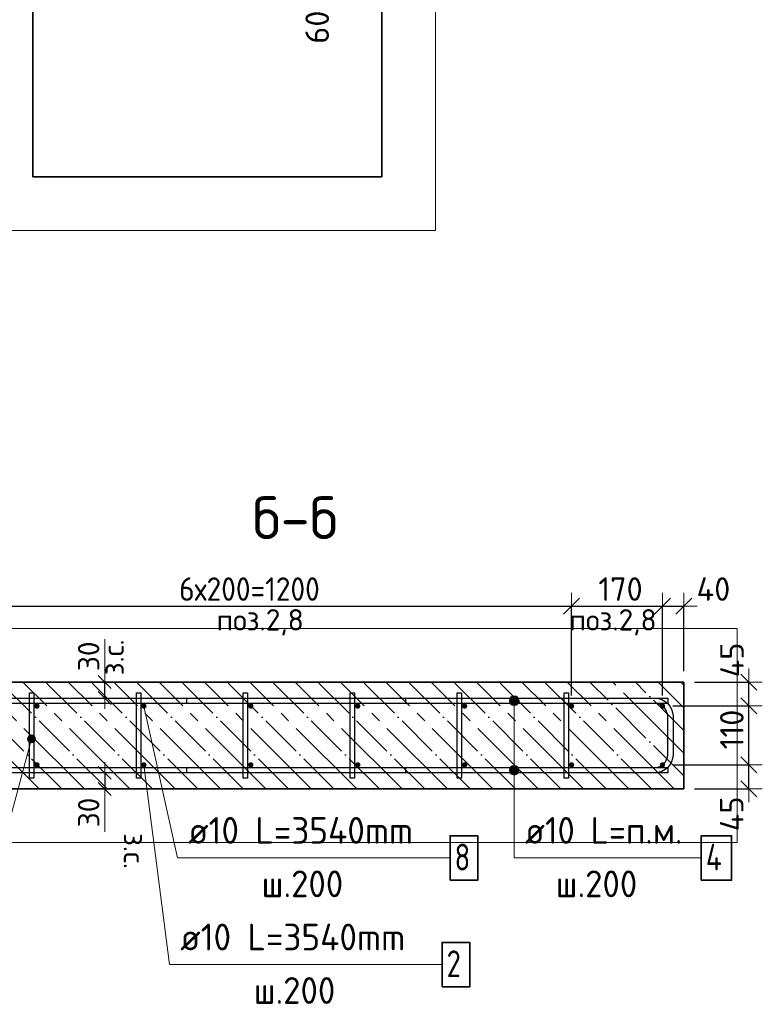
# Model space of a CAD drawing. Header units: millimetres. Extents: x -2995 to 60896, y -2809 to 57831.
# Tile 120 of 169: x 56045 to 57434, y 20849 to 22691. Entities that reach past the tile are written whole.
import ezdxf

# ---------------------------------------------------------------- set-up
doc = ezdxf.new("R2010")
doc.units = ezdxf.units.MM
doc.header["$PDMODE"] = 65
doc.linetypes.add('______11', pattern=[100, 80, -10, 0, -10])
doc.linetypes.add('______5', pattern=[220, 160, -20, 20, -20])
for name, color, linetype, lineweight in [('Standard', 7, 'Continuous', 25), ('Арм.стержн. Арматура края', 96, 'Continuous', 35), ('Арм.стержн. вертикальными 1', 22, 'Continuous', 35), ('Арм.стержн.горизонт. 1', 180, 'Continuous', 35), ('Размерная линия_ общее', 7, 'Continuous', 13), ('Размерная линия_ общее_1', 7, 'Continuous', 13)]:
    doc.layers.add(name, color=color, linetype=linetype, lineweight=lineweight)
doc.layers.add('Арм.стержн.Стяжки', color=7, linetype='Continuous', lineweight=35, true_color=0x501e0f)
doc.styles.add('ISOCPEUR', font='ISOCPEUR')
doc.dimstyles.new('DIMSTYLE_3', dxfattribs={"dimtxt": 44, "dimasz": 50, "dimexe": 0, "dimexo": 0, "dimgap": 22, "dimtad": 2, "dimdec": 0, "dimrnd": 5, "dimzin": 12, "dimdsep": 46, "dimtxsty": 'ISOCPEUR', "dimblk1": 'ALL_ML_STRICH', "dimblk2": 'ALL_ML_STRICH', "dimsah": 1, "dimcen": 0, "dimclrd": 7, "dimclre": 256, "dimclrt": 7, "dimadec": 0, "dimazin": 0, "dimtfac": 1, "dimtdec": 0, "dimtix": 1, "dimtmove": 2, "dimatfit": 3, "dimfxl": 0, "dimtvp": 1.2, "dimtzin": 0, "dimlwd": 0, "dimlwe": -3, "dimarcsym": 0})
doc.dimstyles.new('DIMSTYLE_5', dxfattribs={"dimtxt": 44, "dimasz": 50, "dimexe": 0, "dimexo": 0, "dimgap": 22, "dimtad": 2, "dimdec": 0, "dimrnd": 5, "dimzin": 12, "dimdsep": 46, "dimtxsty": 'ISOCPEUR', "dimblk1": 'ALL_ML_STRICH', "dimblk2": 'ALL_ML_STRICH', "dimsah": 1, "dimcen": 0, "dimclrd": 7, "dimclre": 256, "dimclrt": 7, "dimadec": 0, "dimazin": 0, "dimtfac": 1, "dimtdec": 0, "dimtix": 1, "dimtmove": 2, "dimatfit": 3, "dimfxl": 0, "dimtzin": 0, "dimlwd": 0, "dimlwe": -3, "dimarcsym": 0})
doc.dimstyles.new('DIMSTYLE_8', dxfattribs={"dimtxt": 40, "dimasz": 40, "dimexe": 0, "dimexo": 0.001, "dimgap": 20, "dimtad": 2, "dimdec": 0, "dimrnd": 5, "dimzin": 12, "dimdsep": 46, "dimtxsty": 'ISOCPEUR', "dimblk1": 'ALL_ML_STRICH', "dimblk2": 'ALL_ML_STRICH', "dimsah": 1, "dimcen": 0, "dimse1": 1, "dimse2": 1, "dimclrd": 7, "dimclre": 256, "dimclrt": 7, "dimadec": 0, "dimazin": 0, "dimtfac": 1, "dimtdec": 0, "dimtix": 1, "dimtmove": 2, "dimatfit": 3, "dimfxl": 0, "dimtvp": 1.2, "dimtzin": 0, "dimlwd": 0, "dimlwe": -3, "dimarcsym": 0})

# ---------------------------------------------------------------- blocks, each defined once
blk = doc.blocks.new('ALL_ML_STRICH')
at = {"color": 0, "linetype": 'ByBlock', "lineweight": -2}
for p, q in [((0, -0.5), (0, 0.5)), ((-1, 0), (0.5, 0)), ((-0.3, -0.3), (0.3, 0.3))]:
    blk.add_line(p, q, dxfattribs=at)
blk = doc.blocks.new('*D88')
at = {"layer": 'DEFPOINTS', "color": 7, "linetype": 'Continuous', "lineweight": 13, "transparency": 33554687}
for p in [(57247.2, 21296.8), (57287.2, 21251.8), (57409, 21251.8)]:
    blk.add_point(p, dxfattribs=at)
at = {"layer": 'Размерная линия_ общее', "color": 253, "linetype": 'Continuous', "lineweight": -2, "true_color": 0xa0a0a0, "transparency": 33554687}
for p, q in [((57267.2, 21296.8), (57409, 21296.8)), ((57307.2, 21251.8), (57409, 21251.8))]:
    blk.add_line(p, q, dxfattribs=at)
at = {"layer": 'Размерная линия_ общее', "color": 7, "linetype": 'Continuous', "lineweight": -2, "transparency": 33554687}
blk.add_line((57409, 21251.8), (57409, 21296.8), dxfattribs=at)
at = {"layer": 'Размерная линия_ общее', "color": 7, "linetype": 'Continuous', "lineweight": 13, "transparency": 33554687, "xscale": 50, "yscale": 50, "zscale": 50}
for p, rotation in [((57409, 21296.8), 90), ((57409, 21251.8), 270)]:
    blk.add_blockref('ALL_ML_STRICH', p, dxfattribs=dict(at, rotation=rotation))
at = {"layer": 'Размерная линия_ общее', "color": 7, "linetype": 'Continuous', "lineweight": 13, "transparency": 33554687, "insert": (57376.7, 21205.1), "char_height": 44, "width": 88, "attachment_point": 5, "rotation": 90, "style": 'ISOCPEUR'}
blk.add_mtext('\\A1;{45}', dxfattribs=at)
blk = doc.blocks.new('*D89')
at = {"layer": 'DEFPOINTS', "color": 7, "linetype": 'Continuous', "lineweight": 13, "transparency": 33554687}
for p in [(57246.4, 21407.3), (57247.2, 21296.8), (57409, 21296.8)]:
    blk.add_point(p, dxfattribs=at)
at = {"layer": 'Размерная линия_ общее', "color": 253, "linetype": 'Continuous', "lineweight": -2, "true_color": 0xa0a0a0, "transparency": 33554687}
for p, q in [((57266.4, 21407.3), (57409, 21407.3)), ((57267.2, 21296.8), (57409, 21296.8))]:
    blk.add_line(p, q, dxfattribs=at)
at = {"layer": 'Размерная линия_ общее', "color": 7, "linetype": 'Continuous', "lineweight": -2, "transparency": 33554687}
blk.add_line((57409, 21296.8), (57409, 21407.3), dxfattribs=at)
at = {"layer": 'Размерная линия_ общее', "color": 7, "linetype": 'Continuous', "lineweight": 13, "transparency": 33554687, "xscale": 50, "yscale": 50, "zscale": 50}
for p, rotation in [((57409, 21407.3), 90), ((57409, 21296.8), 270)]:
    blk.add_blockref('ALL_ML_STRICH', p, dxfattribs=dict(at, rotation=rotation))
at = {"layer": 'Размерная линия_ общее', "color": 7, "linetype": 'Continuous', "lineweight": 13, "transparency": 33554687, "insert": (57377, 21363), "char_height": 44, "width": 132, "attachment_point": 5, "rotation": 90, "style": 'ISOCPEUR'}
blk.add_mtext('\\A1;{110}', dxfattribs=at)
blk = doc.blocks.new('*D90')
at = {"layer": 'DEFPOINTS', "color": 7, "linetype": 'Continuous', "lineweight": 13, "transparency": 33554687}
for p in [(57287.2, 21451.8), (57246.4, 21407.3), (57409, 21407.3)]:
    blk.add_point(p, dxfattribs=at)
at = {"layer": 'Размерная линия_ общее', "color": 253, "linetype": 'Continuous', "lineweight": -2, "true_color": 0xa0a0a0, "transparency": 33554687}
for p, q in [((57307.2, 21451.8), (57409, 21451.8)), ((57266.4, 21407.3), (57409, 21407.3))]:
    blk.add_line(p, q, dxfattribs=at)
at = {"layer": 'Размерная линия_ общее', "color": 7, "linetype": 'Continuous', "lineweight": -2, "transparency": 33554687}
blk.add_line((57409, 21407.3), (57409, 21451.8), dxfattribs=at)
at = {"layer": 'Размерная линия_ общее', "color": 7, "linetype": 'Continuous', "lineweight": 13, "transparency": 33554687, "xscale": 50, "yscale": 50, "zscale": 50}
for p, rotation in [((57409, 21451.8), 90), ((57409, 21407.3), 270)]:
    blk.add_blockref('ALL_ML_STRICH', p, dxfattribs=dict(at, rotation=rotation))
at = {"layer": 'Размерная линия_ общее', "color": 7, "linetype": 'Continuous', "lineweight": 13, "transparency": 33554687, "insert": (57377.2, 21493), "char_height": 44, "width": 88, "attachment_point": 5, "rotation": 90, "style": 'ISOCPEUR'}
blk.add_mtext('\\A1;{45}', dxfattribs=at)
blk = doc.blocks.new('*D92')
at = {"layer": 'DEFPOINTS', "color": 7, "linetype": 'Continuous', "lineweight": 13, "transparency": 33554687}
for p in [(55877.2, 21593.7), (55877.2, 21406.8), (57077.2, 21406.8)]:
    blk.add_point(p, dxfattribs=at)
at = {"layer": 'Размерная линия_ общее', "color": 253, "linetype": 'Continuous', "lineweight": -2, "true_color": 0xa0a0a0, "transparency": 33554687}
for p, q in [((55877.2, 21426.8), (55877.2, 21593.7)), ((57077.2, 21426.8), (57077.2, 21593.7))]:
    blk.add_line(p, q, dxfattribs=at)
at = {"layer": 'Размерная линия_ общее', "color": 7, "linetype": 'Continuous', "lineweight": -2, "transparency": 33554687}
blk.add_line((55877.2, 21593.7), (57077.2, 21593.7), dxfattribs=at)
at = {"layer": 'Размерная линия_ общее', "color": 7, "linetype": 'Continuous', "lineweight": 13, "transparency": 33554687, "xscale": 50, "yscale": 50, "zscale": 50, "rotation": 180}
blk.add_blockref('ALL_ML_STRICH', (55877.2, 21593.7), dxfattribs=at)
at = {"layer": 'Размерная линия_ общее', "color": 7, "linetype": 'Continuous', "lineweight": 13, "transparency": 33554687, "xscale": 50, "yscale": 50, "zscale": 50}
blk.add_blockref('ALL_ML_STRICH', (57077.2, 21593.7), dxfattribs=at)
at = {"layer": 'Размерная линия_ общее', "color": 7, "linetype": 'Continuous', "lineweight": 13, "transparency": 33554687, "insert": (56343.2, 21647.7), "char_height": 44, "width": 2.2, "attachment_point": 1, "line_spacing_factor": 0.60241, "style": 'ISOCPEUR'}
blk.add_mtext('\\W0.91;6х200=1200', dxfattribs=at)
blk = doc.blocks.new('*D93')
at = {"layer": 'DEFPOINTS', "color": 7, "linetype": 'Continuous', "lineweight": 13, "transparency": 33554687}
for p in [(57077.2, 21593.7), (57077.2, 21406.8), (57247.2, 21406.8)]:
    blk.add_point(p, dxfattribs=at)
at = {"layer": 'Размерная линия_ общее', "color": 253, "linetype": 'Continuous', "lineweight": -2, "true_color": 0xa0a0a0, "transparency": 33554687}
for p, q in [((57077.2, 21426.8), (57077.2, 21593.7)), ((57247.2, 21426.8), (57247.2, 21593.7))]:
    blk.add_line(p, q, dxfattribs=at)
at = {"layer": 'Размерная линия_ общее', "color": 7, "linetype": 'Continuous', "lineweight": -2, "transparency": 33554687}
blk.add_line((57077.2, 21593.7), (57247.2, 21593.7), dxfattribs=at)
at = {"layer": 'Размерная линия_ общее', "color": 7, "linetype": 'Continuous', "lineweight": 13, "transparency": 33554687, "xscale": 50, "yscale": 50, "zscale": 50, "rotation": 180}
blk.add_blockref('ALL_ML_STRICH', (57077.2, 21593.7), dxfattribs=at)
at = {"layer": 'Размерная линия_ общее', "color": 7, "linetype": 'Continuous', "lineweight": 13, "transparency": 33554687, "xscale": 50, "yscale": 50, "zscale": 50}
blk.add_blockref('ALL_ML_STRICH', (57247.2, 21593.7), dxfattribs=at)
at = {"layer": 'Размерная линия_ общее', "color": 7, "linetype": 'Continuous', "lineweight": 13, "transparency": 33554687, "insert": (57168.8, 21625.7), "char_height": 44, "width": 132, "attachment_point": 5, "style": 'ISOCPEUR'}
blk.add_mtext('\\A1;{170}', dxfattribs=at)
blk = doc.blocks.new('*D94')
at = {"layer": 'DEFPOINTS', "color": 7, "linetype": 'Continuous', "lineweight": 13, "transparency": 33554687}
for p in [(57247.2, 21593.7), (57287.2, 21451.8), (57247.2, 21406.8)]:
    blk.add_point(p, dxfattribs=at)
at = {"layer": 'Размерная линия_ общее', "color": 253, "linetype": 'Continuous', "lineweight": -2, "true_color": 0xa0a0a0, "transparency": 33554687}
for p, q in [((57247.2, 21426.8), (57247.2, 21593.7)), ((57287.2, 21471.8), (57287.2, 21593.7))]:
    blk.add_line(p, q, dxfattribs=at)
at = {"layer": 'Размерная линия_ общее', "color": 7, "linetype": 'Continuous', "lineweight": -2, "transparency": 33554687}
blk.add_line((57247.2, 21593.7), (57287.2, 21593.7), dxfattribs=at)
at = {"layer": 'Размерная линия_ общее', "color": 7, "linetype": 'Continuous', "lineweight": 13, "transparency": 33554687, "xscale": 50, "yscale": 50, "zscale": 50, "rotation": 180}
blk.add_blockref('ALL_ML_STRICH', (57247.2, 21593.7), dxfattribs=at)
at = {"layer": 'Размерная линия_ общее', "color": 7, "linetype": 'Continuous', "lineweight": 13, "transparency": 33554687, "xscale": 50, "yscale": 50, "zscale": 50}
blk.add_blockref('ALL_ML_STRICH', (57287.2, 21593.7), dxfattribs=at)
at = {"layer": 'Размерная линия_ общее', "color": 7, "linetype": 'Continuous', "lineweight": 13, "transparency": 33554687, "insert": (57342.5, 21625.7), "char_height": 44, "width": 88, "attachment_point": 5, "style": 'ISOCPEUR'}
blk.add_mtext('\\A1;{40}', dxfattribs=at)
blk = doc.blocks.new('*D109')
at = {"layer": 'DEFPOINTS', "color": 7, "linetype": 'Continuous', "lineweight": 13, "transparency": 33554687}
for p in [(56212.6, 21451.8), (56203.9, 21421.8), (56212.6, 21421.8)]:
    blk.add_point(p, dxfattribs=at)
at = {"layer": 'Размерная линия_ общее_1', "color": 7, "linetype": 'Continuous', "lineweight": -2, "transparency": 33554687}
blk.add_line((56203.9, 21421.8), (56203.9, 21451.8), dxfattribs=at)
at = {"layer": 'Размерная линия_ общее_1', "color": 7, "linetype": 'Continuous', "lineweight": 13, "transparency": 33554687, "xscale": 40, "yscale": 40, "zscale": 40}
for p, rotation in [((56203.9, 21451.8), 90), ((56203.9, 21421.8), 270)]:
    blk.add_blockref('ALL_ML_STRICH', p, dxfattribs=dict(at, rotation=rotation))
at = {"layer": 'Размерная линия_ общее_1', "color": 7, "linetype": 'Continuous', "lineweight": 13, "transparency": 33554687, "insert": (56199.6, 21464.4), "char_height": 40, "width": 2, "attachment_point": 1, "rotation": 90, "line_spacing_factor": 0.60241, "style": 'ISOCPEUR'}
blk.add_mtext('з.с.', dxfattribs=at)
at = {"layer": 'Размерная линия_ общее_1', "color": 7, "linetype": 'Continuous', "lineweight": 13, "transparency": 33554687, "insert": (56173.9, 21499.9), "char_height": 40, "width": 80, "attachment_point": 5, "rotation": 90, "style": 'ISOCPEUR'}
blk.add_mtext('\\A1;{30}', dxfattribs=at)
blk = doc.blocks.new('*D110')
at = {"layer": 'DEFPOINTS', "color": 7, "linetype": 'Continuous', "lineweight": 13, "transparency": 33554687}
for p in [(56203.9, 21281.8), (56212.6, 21281.8), (56212.6, 21251.8)]:
    blk.add_point(p, dxfattribs=at)
at = {"layer": 'Размерная линия_ общее_1', "color": 7, "linetype": 'Continuous', "lineweight": -2, "transparency": 33554687}
blk.add_line((56203.9, 21281.8), (56203.9, 21251.8), dxfattribs=at)
at = {"layer": 'Размерная линия_ общее_1', "color": 7, "linetype": 'Continuous', "lineweight": 13, "transparency": 33554687, "xscale": 40, "yscale": 40, "zscale": 40}
for p, rotation in [((56203.9, 21281.8), 90), ((56203.9, 21251.8), 270)]:
    blk.add_blockref('ALL_ML_STRICH', p, dxfattribs=dict(at, rotation=rotation))
at = {"layer": 'Размерная линия_ общее_1', "color": 7, "linetype": 'Continuous', "lineweight": 13, "transparency": 33554687, "insert": (56173.9, 21207.7), "char_height": 40, "width": 80, "attachment_point": 5, "rotation": 90, "style": 'ISOCPEUR'}
blk.add_mtext('\\A1;{30}', dxfattribs=at)
at = {"layer": 'Размерная линия_ общее_1', "color": 7, "linetype": 'Continuous', "lineweight": 13, "transparency": 33554687, "insert": (56279.6, 21169.2), "char_height": 40, "width": 2, "attachment_point": 1, "rotation": 270, "line_spacing_factor": 0.60241, "style": 'ISOCPEUR'}
blk.add_mtext('з.с.', dxfattribs=at)
blk = doc.blocks.new('*D125')
at = {"layer": 'DEFPOINTS', "color": 7, "linetype": 'Continuous', "lineweight": 13, "transparency": 33554687}
for p in [(56433.2, 22802), (56414.1, 22742), (56638.2, 22742)]:
    blk.add_point(p, dxfattribs=at)
at = {"layer": 'Размерная линия_ общее', "color": 253, "linetype": 'Continuous', "lineweight": -2, "true_color": 0xa0a0a0, "transparency": 33554687}
for p, q in [((56453.2, 22802), (56638.2, 22802)), ((56434.1, 22742), (56638.2, 22742))]:
    blk.add_line(p, q, dxfattribs=at)
at = {"layer": 'Размерная линия_ общее', "color": 7, "linetype": 'Continuous', "lineweight": -2, "transparency": 33554687}
blk.add_line((56638.2, 22742), (56638.2, 22802), dxfattribs=at)
at = {"layer": 'Размерная линия_ общее', "color": 7, "linetype": 'Continuous', "lineweight": 13, "transparency": 33554687, "xscale": 50, "yscale": 50, "zscale": 50}
for p, rotation in [((56638.2, 22802), 90), ((56638.2, 22742), 270)]:
    blk.add_blockref('ALL_ML_STRICH', p, dxfattribs=dict(at, rotation=rotation))
at = {"layer": 'Размерная линия_ общее', "color": 7, "linetype": 'Continuous', "lineweight": 13, "transparency": 33554687, "insert": (56601.4, 22677), "char_height": 44, "width": 88, "attachment_point": 5, "rotation": 90, "style": 'ISOCPEUR'}
blk.add_mtext('\\A1;{60}', dxfattribs=at)

msp = doc.modelspace()

# ---------------------------------------------------------------- hatches: boundary and pattern name
at = {"layer": 'Арм.стержн. вертикальными 1', "linetype": 'Continuous', "lineweight": 50, "transparency": 33554687}
for points in [[(56077.2, 21401.8), (56079.1, 21402.2), (56080.7, 21403.3), (56081.8, 21404.9), (56082.2, 21406.8), (56081.8, 21408.7), (56080.7, 21410.3), (56079.1, 21411.4), (56077.2, 21411.8), (56075.3, 21411.4), (56073.7, 21410.3), (56072.6, 21408.7), (56072.2, 21406.8), (56072.6, 21404.9), (56073.7, 21403.3), (56075.3, 21402.2)], [(56277.2, 21401.8), (56279.1, 21402.2), (56280.7, 21403.3), (56281.8, 21404.9), (56282.2, 21406.8), (56281.8, 21408.7), (56280.7, 21410.3), (56279.1, 21411.4), (56277.2, 21411.8), (56275.3, 21411.4), (56273.7, 21410.3), (56272.6, 21408.7), (56272.2, 21406.8), (56272.6, 21404.9), (56273.7, 21403.3), (56275.3, 21402.2)], [(56477.2, 21401.8), (56479.1, 21402.2), (56480.7, 21403.3), (56481.8, 21404.9), (56482.2, 21406.8), (56481.8, 21408.7), (56480.7, 21410.3), (56479.1, 21411.4), (56477.2, 21411.8), (56475.3, 21411.4), (56473.7, 21410.3), (56472.6, 21408.7), (56472.2, 21406.8), (56472.6, 21404.9), (56473.7, 21403.3), (56475.3, 21402.2)], [(56677.2, 21401.8), (56679.1, 21402.2), (56680.7, 21403.3), (56681.8, 21404.9), (56682.2, 21406.8), (56681.8, 21408.7), (56680.7, 21410.3), (56679.1, 21411.4), (56677.2, 21411.8), (56675.3, 21411.4), (56673.7, 21410.3), (56672.6, 21408.7), (56672.2, 21406.8), (56672.6, 21404.9), (56673.7, 21403.3), (56675.3, 21402.2)], [(56877.2, 21401.8), (56879.1, 21402.2), (56880.7, 21403.3), (56881.8, 21404.9), (56882.2, 21406.8), (56881.8, 21408.7), (56880.7, 21410.3), (56879.1, 21411.4), (56877.2, 21411.8), (56875.3, 21411.4), (56873.7, 21410.3), (56872.6, 21408.7), (56872.2, 21406.8), (56872.6, 21404.9), (56873.7, 21403.3), (56875.3, 21402.2)], [(57077.2, 21401.8), (57079.1, 21402.2), (57080.7, 21403.3), (57081.8, 21404.9), (57082.2, 21406.8), (57081.8, 21408.7), (57080.7, 21410.3), (57079.1, 21411.4), (57077.2, 21411.8), (57075.3, 21411.4), (57073.7, 21410.3), (57072.6, 21408.7), (57072.2, 21406.8), (57072.6, 21404.9), (57073.7, 21403.3), (57075.3, 21402.2)], [(57247.2, 21401.8), (57249.1, 21402.2), (57250.7, 21403.3), (57251.8, 21404.9), (57252.2, 21406.8), (57251.8, 21408.7), (57250.7, 21410.3), (57249.1, 21411.4), (57247.2, 21411.8), (57245.3, 21411.4), (57243.7, 21410.3), (57242.6, 21408.7), (57242.2, 21406.8), (57242.6, 21404.9), (57243.7, 21403.3), (57245.3, 21402.2)], [(56077.2, 21291.8), (56079.1, 21292.2), (56080.7, 21293.3), (56081.8, 21294.9), (56082.2, 21296.8), (56081.8, 21298.7), (56080.7, 21300.3), (56079.1, 21301.4), (56077.2, 21301.8), (56075.3, 21301.4), (56073.7, 21300.3), (56072.6, 21298.7), (56072.2, 21296.8), (56072.6, 21294.9), (56073.7, 21293.3), (56075.3, 21292.2)], [(56277.2, 21291.8), (56279.1, 21292.2), (56280.7, 21293.3), (56281.8, 21294.9), (56282.2, 21296.8), (56281.8, 21298.7), (56280.7, 21300.3), (56279.1, 21301.4), (56277.2, 21301.8), (56275.3, 21301.4), (56273.7, 21300.3), (56272.6, 21298.7), (56272.2, 21296.8), (56272.6, 21294.9), (56273.7, 21293.3), (56275.3, 21292.2)], [(56477.2, 21291.8), (56479.1, 21292.2), (56480.7, 21293.3), (56481.8, 21294.9), (56482.2, 21296.8), (56481.8, 21298.7), (56480.7, 21300.3), (56479.1, 21301.4), (56477.2, 21301.8), (56475.3, 21301.4), (56473.7, 21300.3), (56472.6, 21298.7), (56472.2, 21296.8), (56472.6, 21294.9), (56473.7, 21293.3), (56475.3, 21292.2)], [(56677.2, 21291.8), (56679.1, 21292.2), (56680.7, 21293.3), (56681.8, 21294.9), (56682.2, 21296.8), (56681.8, 21298.7), (56680.7, 21300.3), (56679.1, 21301.4), (56677.2, 21301.8), (56675.3, 21301.4), (56673.7, 21300.3), (56672.6, 21298.7), (56672.2, 21296.8), (56672.6, 21294.9), (56673.7, 21293.3), (56675.3, 21292.2)], [(56877.2, 21291.8), (56879.1, 21292.2), (56880.7, 21293.3), (56881.8, 21294.9), (56882.2, 21296.8), (56881.8, 21298.7), (56880.7, 21300.3), (56879.1, 21301.4), (56877.2, 21301.8), (56875.3, 21301.4), (56873.7, 21300.3), (56872.6, 21298.7), (56872.2, 21296.8), (56872.6, 21294.9), (56873.7, 21293.3), (56875.3, 21292.2)], [(57077.2, 21291.8), (57079.1, 21292.2), (57080.7, 21293.3), (57081.8, 21294.9), (57082.2, 21296.8), (57081.8, 21298.7), (57080.7, 21300.3), (57079.1, 21301.4), (57077.2, 21301.8), (57075.3, 21301.4), (57073.7, 21300.3), (57072.6, 21298.7), (57072.2, 21296.8), (57072.6, 21294.9), (57073.7, 21293.3), (57075.3, 21292.2)], [(57247.2, 21291.8), (57249.1, 21292.2), (57250.7, 21293.3), (57251.8, 21294.9), (57252.2, 21296.8), (57251.8, 21298.7), (57250.7, 21300.3), (57249.1, 21301.4), (57247.2, 21301.8), (57245.3, 21301.4), (57243.7, 21300.3), (57242.6, 21298.7), (57242.2, 21296.8), (57242.6, 21294.9), (57243.7, 21293.3), (57245.3, 21292.2)]]:
    msp.add_hatch(color=4, dxfattribs=at).paths.add_polyline_path(points)
at = {"layer": 'Арм.стержн.горизонт. 1', "linetype": 'Continuous', "lineweight": 13, "transparency": 33554687}
for points in [[(56962.2, 21421.3), (56977.7, 21421.3), (56974.4, 21424.5)], [(56962.2, 21421.3), (56974.4, 21424.5), (56965.4, 21424.5)], [(56962.2, 21421.3), (56977.7, 21421.3), (56974.4, 21424.5)], [(56962.2, 21421.3), (56974.4, 21424.5), (56965.4, 21424.5)], [(56962.2, 21421.3), (56977.7, 21421.3), (56974.4, 21424.5)], [(56962.2, 21421.3), (56974.4, 21424.5), (56965.4, 21424.5)], [(56965.4, 21424.5), (56974.4, 21424.5), (56969.9, 21425.8)], [(56965.4, 21424.5), (56974.4, 21424.5), (56969.9, 21425.8)], [(56965.4, 21424.5), (56974.4, 21424.5), (56969.9, 21425.8)], [(56960.9, 21416.8), (56978.9, 21416.8), (56977.7, 21421.3)], [(56960.9, 21416.8), (56977.7, 21421.3), (56962.2, 21421.3)], [(56960.9, 21416.8), (56978.9, 21416.8), (56977.7, 21421.3)], [(56960.9, 21416.8), (56977.7, 21421.3), (56962.2, 21421.3)], [(56960.9, 21416.8), (56978.9, 21416.8), (56977.7, 21421.3)], [(56960.9, 21416.8), (56977.7, 21421.3), (56962.2, 21421.3)], [(56962.2, 21412.3), (56978.9, 21416.8), (56960.9, 21416.8)], [(56962.2, 21412.3), (56978.9, 21416.8), (56960.9, 21416.8)], [(56962.2, 21412.3), (56978.9, 21416.8), (56960.9, 21416.8)], [(56962.2, 21412.3), (56977.7, 21412.3), (56978.9, 21416.8)], [(56962.2, 21412.3), (56977.7, 21412.3), (56978.9, 21416.8)], [(56962.2, 21412.3), (56977.7, 21412.3), (56978.9, 21416.8)], [(56965.4, 21409), (56977.7, 21412.3), (56962.2, 21412.3)], [(56965.4, 21409), (56977.7, 21412.3), (56962.2, 21412.3)], [(56965.4, 21409), (56977.7, 21412.3), (56962.2, 21412.3)], [(56965.4, 21409), (56974.4, 21409), (56977.7, 21412.3)], [(56965.4, 21409), (56974.4, 21409), (56977.7, 21412.3)], [(56965.4, 21409), (56974.4, 21409), (56977.7, 21412.3)], [(56974.4, 21409), (56965.4, 21409), (56969.9, 21407.8)], [(56974.4, 21409), (56965.4, 21409), (56969.9, 21407.8)], [(56974.4, 21409), (56965.4, 21409), (56969.9, 21407.8)], [(56965.4, 21294.5), (56974.4, 21294.5), (56969.9, 21295.8)], [(56965.4, 21294.5), (56974.4, 21294.5), (56969.9, 21295.8)], [(56965.4, 21294.5), (56974.4, 21294.5), (56969.9, 21295.8)], [(56960.9, 21286.8), (56978.9, 21286.8), (56977.7, 21291.3)], [(56960.9, 21286.8), (56977.7, 21291.3), (56962.2, 21291.3)], [(56960.9, 21286.8), (56978.9, 21286.8), (56977.7, 21291.3)], [(56960.9, 21286.8), (56977.7, 21291.3), (56962.2, 21291.3)], [(56960.9, 21286.8), (56978.9, 21286.8), (56977.7, 21291.3)], [(56960.9, 21286.8), (56977.7, 21291.3), (56962.2, 21291.3)], [(56962.2, 21282.3), (56978.9, 21286.8), (56960.9, 21286.8)], [(56962.2, 21282.3), (56978.9, 21286.8), (56960.9, 21286.8)], [(56962.2, 21282.3), (56978.9, 21286.8), (56960.9, 21286.8)], [(56962.2, 21291.3), (56977.7, 21291.3), (56974.4, 21294.5)], [(56962.2, 21291.3), (56974.4, 21294.5), (56965.4, 21294.5)], [(56962.2, 21291.3), (56977.7, 21291.3), (56974.4, 21294.5)], [(56962.2, 21291.3), (56974.4, 21294.5), (56965.4, 21294.5)], [(56962.2, 21291.3), (56977.7, 21291.3), (56974.4, 21294.5)], [(56962.2, 21291.3), (56974.4, 21294.5), (56965.4, 21294.5)], [(56962.2, 21282.3), (56977.7, 21282.3), (56978.9, 21286.8)], [(56962.2, 21282.3), (56977.7, 21282.3), (56978.9, 21286.8)], [(56962.2, 21282.3), (56977.7, 21282.3), (56978.9, 21286.8)], [(56965.4, 21279), (56977.7, 21282.3), (56962.2, 21282.3)], [(56965.4, 21279), (56977.7, 21282.3), (56962.2, 21282.3)], [(56965.4, 21279), (56977.7, 21282.3), (56962.2, 21282.3)], [(56965.4, 21279), (56974.4, 21279), (56977.7, 21282.3)], [(56965.4, 21279), (56974.4, 21279), (56977.7, 21282.3)], [(56965.4, 21279), (56974.4, 21279), (56977.7, 21282.3)], [(56974.4, 21279), (56965.4, 21279), (56969.9, 21277.8)], [(56974.4, 21279), (56965.4, 21279), (56969.9, 21277.8)], [(56974.4, 21279), (56965.4, 21279), (56969.9, 21277.8)]]:
    msp.add_hatch(color=7, dxfattribs=at).paths.add_polyline_path(points)
at = {"layer": 'Арм.стержн.Стяжки', "linetype": 'Continuous', "lineweight": 13, "transparency": 33554687}
for points in [[(56060, 21347.3), (56074.4, 21347.3), (56061.9, 21350.6)], [(56061.9, 21350.6), (56072.5, 21350.6), (56065.3, 21352.5)], [(56061.9, 21350.6), (56074.4, 21347.3), (56072.5, 21350.6)], [(56065.3, 21352.5), (56072.5, 21350.6), (56069.2, 21352.6)], [(56060, 21343.4), (56074.4, 21343.4), (56060, 21347.3)], [(56060, 21347.3), (56074.4, 21343.4), (56074.4, 21347.3)], [(56061.9, 21340.1), (56072.4, 21340), (56060, 21343.4)], [(56060, 21343.4), (56072.4, 21340), (56074.4, 21343.4)], [(56069.1, 21338.1), (56061.9, 21340.1), (56065.2, 21338.1)], [(56061.9, 21340.1), (56069.1, 21338.1), (56072.4, 21340)]]:
    msp.add_hatch(color=7, dxfattribs=at).paths.add_polyline_path(points)

# ---------------------------------------------------------------- linework, layer by layer
at = {"layer": 'Standard', "color": 52, "linetype": 'Continuous', "lineweight": -3, "transparency": 33554687}
for p, q in [((56069.5, 26102.3), (56069.5, 22396.8)), ((56069.5, 22396.8), (56069.5, 26102.3)), ((56722.4, 26102.3), (56722.4, 22396.8)), ((56722.4, 22396.8), (56722.4, 26102.3)), ((56722.4, 22396.8), (56069.5, 22396.8)), ((56069.5, 22396.8), (56722.4, 22396.8))]:
    msp.add_line(p, q, dxfattribs=at)
at = {"layer": 'Standard', "color": 7, "linetype": 'Continuous', "lineweight": 13, "transparency": 33554687}
for p, q in [((56203.9, 21451.8), (56203.9, 21531.8)), ((56203.9, 21251.8), (56203.9, 21171.8))]:
    msp.add_line(p, q, dxfattribs=at)
for points in [[(55969.5, 22296.8), (56822.4, 22296.8), (56822.4, 26202.3), (55969.5, 26202.3), (55969.5, 22296.8)], [(55737.2, 21551.8), (55737.2, 21151.8), (57387.2, 21151.8), (57387.2, 21551.8), (55737.2, 21551.8)]]:
    msp.add_lwpolyline(points, dxfattribs=at)
at = {"layer": 'Арм.стержн. Арматура края', "color": 4, "linetype": 'Continuous', "lineweight": 25, "transparency": 33554687}
for points in [[(55890.5, 21421.8), (56357.2, 21421.8), (56357.2, 21411.8), (55891.2, 21411.8)], [(55890.5, 21421.8), (56357.2, 21421.8), (56357.2, 21411.8), (55891.2, 21411.8)], [(56767.2, 21291.8), (57233.1, 21291.8), (57237.7, 21292.4), (57242.2, 21293.9), (57246.4, 21296.3), (57249.9, 21299.1), (57252.7, 21302.5), (57255, 21306.7), (57256.6, 21311.3), (57257.2, 21315.8), (57257.2, 21387.7), (57256.6, 21392.3), (57255, 21396.8), (57252.7, 21401), (57249.9, 21404.5), (57246.4, 21407.3), (57242.2, 21409.7), (57237.7, 21411.2), (57233.1, 21411.8), (56767.2, 21411.8), (56767.2, 21421.8), (57233.8, 21421.8), (57239.9, 21420.9), (57246.3, 21418.8), (57252.1, 21415.6), (57257, 21411.6), (57261, 21406.7), (57264.2, 21400.9), (57266.3, 21394.5), (57267.2, 21388.4), (57267.2, 21315.1), (57266.3, 21309), (57264.2, 21302.7), (57261, 21296.8), (57257, 21292), (57252.1, 21288), (57246.3, 21284.7), (57239.9, 21282.6), (57233.8, 21281.8), (56767.2, 21281.8), (56767.2, 21291.8)], [(56767.2, 21291.8), (57233.1, 21291.8), (57237.7, 21292.4), (57242.2, 21293.9), (57246.4, 21296.3), (57249.9, 21299.1), (57252.7, 21302.5), (57255, 21306.7), (57256.6, 21311.3), (57257.2, 21315.8), (57257.2, 21387.7), (57256.6, 21392.3), (57255, 21396.8), (57252.7, 21401), (57249.9, 21404.5), (57246.4, 21407.3), (57242.2, 21409.7), (57237.7, 21411.2), (57233.1, 21411.8), (56767.2, 21411.8), (56767.2, 21421.8), (57233.8, 21421.8), (57239.9, 21420.9), (57246.3, 21418.8), (57252.1, 21415.6), (57257, 21411.6), (57261, 21406.7), (57264.2, 21400.9), (57266.3, 21394.5), (57267.2, 21388.4), (57267.2, 21315.1), (57266.3, 21309), (57264.2, 21302.7), (57261, 21296.8), (57257, 21292), (57252.1, 21288), (57246.3, 21284.7), (57239.9, 21282.6), (57233.8, 21281.8), (56767.2, 21281.8), (56767.2, 21291.8)], [(56357.2, 21281.8), (55890.5, 21281.8)], [(56357.2, 21281.8), (55890.5, 21281.8)], [(55891.2, 21291.8), (56357.2, 21291.8), (56357.2, 21281.8)], [(55891.2, 21291.8), (56357.2, 21291.8), (56357.2, 21281.8)]]:
    msp.add_lwpolyline(points, dxfattribs=at)
at = {"layer": 'Арм.стержн. вертикальными 1', "color": 7, "linetype": 'Continuous', "lineweight": 13, "transparency": 33554687}
for p, q in [((56339.9, 21122.6), (56277.2, 21406.8)), ((56325.1, 20923.1), (56277.2, 21296.8)), ((56339.9, 21122.6), (56849.9, 21122.6)), ((56325.1, 20923.1), (56835.1, 20923.1))]:
    msp.add_line(p, q, dxfattribs=at)
at = {"layer": 'Арм.стержн. вертикальными 1', "color": 7, "linetype": 'Continuous', "lineweight": 35, "transparency": 33554687}
for points in [[(56849.9, 21080.9), (56901.6, 21080.9), (56901.6, 21164.2), (56849.9, 21164.2), (56849.9, 21080.9)], [(56835.1, 20881.4), (56886.8, 20881.4), (56886.8, 20964.7), (56835.1, 20964.7), (56835.1, 20881.4)]]:
    msp.add_lwpolyline(points, dxfattribs=at)
at = {"layer": 'Арм.стержн.горизонт. 1', "color": 52, "linetype": 'Continuous', "lineweight": 25, "transparency": 33554687}
for p, q in [((57287.2, 21451.8), (57287.2, 21451.8)), ((57287.2, 21251.8), (57287.2, 21251.8))]:
    msp.add_line(p, q, dxfattribs=at)
at = {"layer": 'Арм.стержн.горизонт. 1', "color": 7, "linetype": 'Continuous', "lineweight": 13, "transparency": 33554687}
for p, q in [((56969.9, 21425.8), (56969.9, 21425.8)), ((56969.9, 21425.8), (56969.9, 21425.8)), ((56969.9, 21425.8), (56969.9, 21425.8)), ((56960.9, 21416.8), (56960.9, 21416.8)), ((56960.9, 21416.8), (56960.9, 21416.8)), ((56960.9, 21416.8), (56960.9, 21416.8)), ((56969.9, 21122.6), (56969.9, 21416.8)), ((56969.9, 21122.6), (56969.9, 21416.8)), ((56969.9, 21122.6), (56969.9, 21416.8)), ((56969.9, 21407.8), (56969.9, 21407.8)), ((56969.9, 21407.8), (56969.9, 21407.8)), ((56969.9, 21407.8), (56969.9, 21407.8)), ((56978.9, 21416.8), (56978.9, 21416.8)), ((56978.9, 21416.8), (56978.9, 21416.8)), ((56978.9, 21416.8), (56978.9, 21416.8)), ((56969.9, 21295.8), (56969.9, 21295.8)), ((56969.9, 21295.8), (56969.9, 21295.8)), ((56969.9, 21295.8), (56969.9, 21295.8)), ((56960.9, 21286.8), (56960.9, 21286.8)), ((56960.9, 21286.8), (56960.9, 21286.8)), ((56960.9, 21286.8), (56960.9, 21286.8)), ((56969.9, 21122.6), (56969.9, 21286.8)), ((56969.9, 21122.6), (56969.9, 21286.8)), ((56969.9, 21122.6), (56969.9, 21286.8)), ((56969.9, 21277.8), (56969.9, 21277.8)), ((56969.9, 21277.8), (56969.9, 21277.8)), ((56969.9, 21277.8), (56969.9, 21277.8)), ((56978.9, 21286.8), (56978.9, 21286.8)), ((56978.9, 21286.8), (56978.9, 21286.8)), ((56978.9, 21286.8), (56978.9, 21286.8)), ((56969.9, 21122.6), (57319.9, 21122.6))]:
    msp.add_line(p, q, dxfattribs=at)
at = {"layer": 'Арм.стержн.горизонт. 1', "color": 4, "linetype": 'Continuous', "lineweight": 25, "transparency": 33554687}
for points in [[(55867.2, 21421.8), (57257.2, 21421.8), (57257.2, 21411.8), (55867.2, 21411.8), (55867.2, 21421.8)], [(55867.2, 21421.8), (57257.2, 21421.8), (57257.2, 21411.8), (55867.2, 21411.8), (55867.2, 21421.8)], [(55867.2, 21291.8), (57257.2, 21291.8), (57257.2, 21281.8), (55867.2, 21281.8), (55867.2, 21291.8)], [(55867.2, 21291.8), (57257.2, 21291.8), (57257.2, 21281.8), (55867.2, 21281.8), (55867.2, 21291.8)]]:
    msp.add_lwpolyline(points, dxfattribs=at)
at = {"layer": 'Арм.стержн.горизонт. 1', "color": 7, "linetype": 'Continuous', "lineweight": 35, "transparency": 33554687}
msp.add_lwpolyline([(57319.9, 21080.9), (57376.6, 21080.9), (57376.6, 21164.2), (57319.9, 21164.2), (57319.9, 21080.9)], dxfattribs=at)
at = {"layer": 'Арм.стержн.горизонт. 1', "color": 7, "linetype": 'Continuous', "lineweight": 13, "transparency": 33554687}
for centre in [(56969.9, 21416.8), (56969.9, 21416.8), (56969.9, 21416.8), (56969.9, 21286.8), (56969.9, 21286.8), (56969.9, 21286.8)]:
    msp.add_circle(centre, 9, dxfattribs=at)
at = {"layer": 'Арм.стержн.Стяжки', "color": 7, "linetype": 'Continuous', "lineweight": 13, "transparency": 33554687}
for p, q in [((56069.2, 21352.6), (56069.2, 21352.6)), ((56005.7, 21119.2), (56067.2, 21345.3)), ((56060, 21347.3), (56060, 21347.3)), ((56065.2, 21338.1), (56065.2, 21338.1)), ((56074.4, 21343.4), (56074.4, 21343.4))]:
    msp.add_line(p, q, dxfattribs=at)
at = {"layer": 'Арм.стержн.Стяжки', "color": 40, "linetype": 'Continuous', "lineweight": 25, "transparency": 33554687}
for points in [[(56063.2, 21271.8), (56063.2, 21431.8), (56071.2, 21431.8), (56071.2, 21271.8), (56063.2, 21271.8)], [(56263.2, 21271.8), (56263.2, 21431.8), (56271.2, 21431.8), (56271.2, 21271.8), (56263.2, 21271.8)], [(56463.2, 21271.8), (56463.2, 21431.8), (56471.2, 21431.8), (56471.2, 21271.8), (56463.2, 21271.8)], [(56663.2, 21271.8), (56663.2, 21431.8), (56671.2, 21431.8), (56671.2, 21271.8), (56663.2, 21271.8)], [(56863.2, 21271.8), (56863.2, 21431.8), (56871.2, 21431.8), (56871.2, 21271.8), (56863.2, 21271.8)], [(57063.2, 21271.8), (57063.2, 21431.8), (57071.2, 21431.8), (57071.2, 21271.8), (57063.2, 21271.8)]]:
    msp.add_lwpolyline(points, dxfattribs=at)
at = {"layer": 'Арм.стержн.Стяжки', "color": 7, "linetype": 'Continuous', "lineweight": 13, "transparency": 33554687}
msp.add_circle((56067.2, 21345.3), 7.5, dxfattribs=at)
at = {"layer": 'Размерная линия_ общее', "color": 7, "linetype": 'Continuous', "lineweight": 35, "transparency": 33554687}
for p, q in [((57287.2, 21451.8), (55837.2, 21451.8)), ((57287.2, 21251.8), (57287.2, 21451.8)), ((55837.2, 21251.8), (57287.2, 21251.8))]:
    msp.add_line(p, q, dxfattribs=at)
at = {"layer": 'Размерная линия_ общее', "color": 253, "linetype": '______5', "lineweight": -3, "true_color": 0xababab, "transparency": 33554687}
for p, q in [((56081.3, 21251.8), (55881.3, 21451.8)), ((56166.1, 21251.8), (55966.1, 21451.8)), ((56251, 21251.8), (56051, 21451.8)), ((56335.8, 21251.8), (56135.8, 21451.8)), ((56420.7, 21251.8), (56220.7, 21451.8)), ((56505.5, 21251.8), (56305.5, 21451.8)), ((56590.4, 21251.8), (56390.4, 21451.8)), ((56675.3, 21251.8), (56475.3, 21451.8)), ((56760.1, 21251.8), (56560.1, 21451.8)), ((56845, 21251.8), (56645, 21451.8)), ((56929.8, 21251.8), (56729.8, 21451.8)), ((57014.7, 21251.8), (56814.7, 21451.8)), ((57099.5, 21251.8), (56899.5, 21451.8)), ((57184.4, 21251.8), (56984.4, 21451.8)), ((57269.2, 21251.8), (57069.2, 21451.8)), ((57287.2, 21318.7), (57154.1, 21451.8)), ((57287.2, 21403.5), (57238.9, 21451.8))]:
    msp.add_line(p, q, dxfattribs=at)
at = {"layer": 'Размерная линия_ общее', "color": 253, "linetype": '______11', "lineweight": -3, "true_color": 0xababab, "transparency": 33554687}
for p, q in [((56123.7, 21251.8), (55923.7, 21451.8)), ((56208.6, 21251.8), (56008.6, 21451.8)), ((56293.4, 21251.8), (56093.4, 21451.8)), ((56378.3, 21251.8), (56178.3, 21451.8)), ((56463.1, 21251.8), (56263.1, 21451.8)), ((56548, 21251.8), (56348, 21451.8)), ((56632.8, 21251.8), (56432.8, 21451.8)), ((56717.7, 21251.8), (56517.7, 21451.8)), ((56802.5, 21251.8), (56602.5, 21451.8)), ((56887.4, 21251.8), (56687.4, 21451.8)), ((56972.2, 21251.8), (56772.2, 21451.8)), ((57057.1, 21251.8), (56857.1, 21451.8)), ((57141.9, 21251.8), (56941.9, 21451.8)), ((57226.8, 21251.8), (57026.8, 21451.8)), ((57287.2, 21276.2), (57111.6, 21451.8)), ((57287.2, 21361.1), (57196.5, 21451.8)), ((57287.2, 21446), (57281.4, 21451.8))]:
    msp.add_line(p, q, dxfattribs=at)

# ---------------------------------------------------------------- texts
at = {"layer": 'Standard', "color": 7, "linetype": 'Continuous', "lineweight": 13, "transparency": 33554687, "style": 'ISOCPEUR'}
for s, insert, char_height, width, attachment_point in [('\\A1;{\\fISOCPEUR|i0|b0;\\H80.000000;\\W1.000000;\\C7;б-б}\\P', (56480.4, 21759.1), 80, 204.522, 4), ('\\A1;{\\fISOCPEUR|i0|b0;\\H40.000000;\\W1.000000;\\C7;поз.2,8}\\P', (56413.1, 21538.8), 40, 183.07, 7), ('\\A1;{\\fISOCPEUR|i0|b0;\\H40.000000;\\W1.000000;\\C7;поз.2,8}\\P', (57073.1, 21538.8), 40, 183.07, 7)]:
    msp.add_mtext(s, dxfattribs=dict(at, insert=insert, char_height=char_height, width=width, attachment_point=attachment_point))
at = {"layer": 'Арм.стержн. вертикальными 1', "color": 7, "linetype": 'Continuous', "lineweight": 25, "transparency": 33554687, "char_height": 50, "attachment_point": 7, "style": 'ISOCPEUR'}
for s, insert, width in [('\\W0.96;ø10 L=3540mm ', (56359.9, 21149.2), 493.775), ('\\W0.78;8', (56858.3, 21099.2), 54.401), ('\\W0.95;ш.200 ', (56497.4, 21049.2), 218.666), ('\\W0.96;ø10 L=3540mm ', (56345.1, 20949.7), 493.775), ('\\W0.78;2', (56843.5, 20899.7), 54.401), ('\\W0.95;ш.200 ', (56482.6, 20849.7), 218.666)]:
    msp.add_mtext(s, dxfattribs=dict(at, insert=insert, width=width))
at = {"layer": 'Арм.стержн.горизонт. 1', "color": 7, "linetype": 'Continuous', "lineweight": 25, "transparency": 33554687, "char_height": 50, "attachment_point": 7, "style": 'ISOCPEUR'}
for s, insert, width in [('\\W0.94;ø10 L=п.м.', (56989.9, 21149.2), 333.305), ('\\W0.80;4', (57328.3, 21099.2), 59.972), ('\\W0.95;ш.200 ', (57047.4, 21049.2), 218.666)]:
    msp.add_mtext(s, dxfattribs=dict(at, insert=insert, width=width))

# ---------------------------------------------------------------- dimensions: what is measured, and where the dimension line sits
at = {"layer": 'Размерная линия_ общее', "color": 7, "linetype": 'Continuous', "lineweight": 13, "transparency": 33554687}
for base, p1, p2, picture, middle in [((56638.2, 22802), (56434.1, 22742), (56453.2, 22802), '*D125', (56601.4, 22677)), ((57408.9695, 21451.7883), (57266.4394, 21407.3018), (57307.1874, 21451.7883), '*D90', (57377.2167, 21493.0131)), ((57408.9695, 21407.3018), (57267.1874, 21296.788), (57266.4394, 21407.3018), '*D89', (57376.9695, 21363.0449)), ((57409, 21296.8), (57307.2, 21251.8), (57267.2, 21296.8), '*D88', (57376.7, 21205.1))]:
    dim = msp.add_linear_dim(base=base, p1=p1, p2=p2, angle=90, dimstyle='DIMSTYLE_3', override={"dimpost": '<>', "dimclrd": 7, "dimclre": 253, "dimclrt": 7, "dimlwd": 0, "dimlwe": 65533}, dxfattribs=at)
    dim.commit()
    dim.dimension.update_dxf_attribs({"geometry": picture, "text_midpoint": middle, "dimtype": 160})
dim = msp.add_linear_dim(base=(57077.2, 21593.7), p1=(55877.2, 21426.8), p2=(57077.2, 21426.8), text='\\W0.91;6х200=1200', dimstyle='DIMSTYLE_5', override={"dimpost": '<>', "dimclrd": 7, "dimclre": 253, "dimclrt": 7, "dimlwd": 0, "dimlwe": 65533}, dxfattribs=at)
dim.commit()
dim.dimension.update_dxf_attribs({"geometry": '*D92', "text_midpoint": (56477.2, 21615.7), "dimtype": 160})
for base, p1, p2, dimstyle, picture, middle in [((57247.2, 21593.7), (57077.2, 21426.8), (57247.2, 21426.8), 'DIMSTYLE_5', '*D93', (57168.8, 21625.7)), ((57287.2, 21593.7), (57247.2, 21426.8), (57287.2, 21471.8), 'DIMSTYLE_3', '*D94', (57342.5, 21625.7))]:
    dim = msp.add_linear_dim(base=base, p1=p1, p2=p2, dimstyle=dimstyle, override={"dimpost": '<>', "dimclrd": 7, "dimclre": 253, "dimclrt": 7, "dimlwd": 0, "dimlwe": 65533}, dxfattribs=at)
    dim.commit()
    dim.dimension.update_dxf_attribs({"geometry": picture, "text_midpoint": middle, "dimtype": 160})
at = {"layer": 'Размерная линия_ общее_1', "color": 7, "linetype": 'Continuous', "lineweight": 13, "transparency": 33554687}
for base, p1, p2, angle, picture, middle in [((56203.9, 21451.8), (56212.6, 21421.8), (56212.6, 21451.8), 90, '*D109', (56173.9, 21499.9)), ((56203.9, 21251.8), (56212.6, 21281.8), (56212.6, 21251.8), 270, '*D110', (56173.9, 21207.7))]:
    dim = msp.add_linear_dim(base=base, p1=p1, p2=p2, angle=angle, text='<>\\Xз.с.', dimstyle='DIMSTYLE_8', override={"dimpost": '<>', "dimclrd": 7, "dimclre": 253, "dimclrt": 7, "dimlwd": 0, "dimlwe": 65533}, dxfattribs=at)
    dim.commit()
    dim.dimension.update_dxf_attribs({"geometry": picture, "text_midpoint": middle, "dimtype": 160})

doc.saveas('drawing.dxf')
